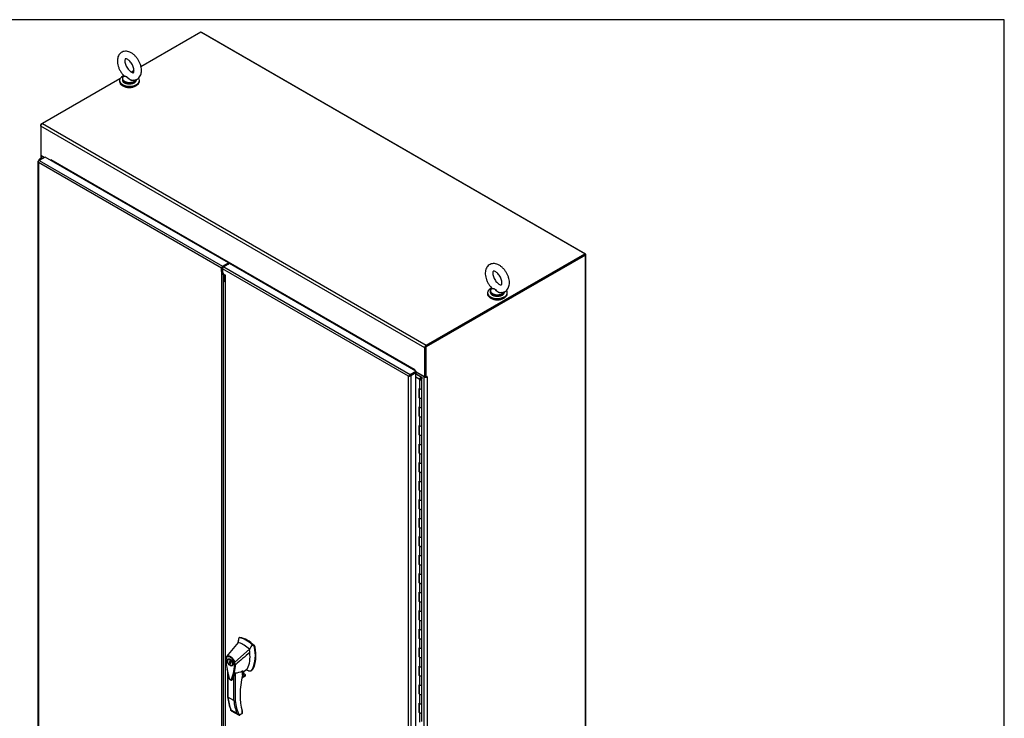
# Model space of a CAD drawing. Header units: inches. Extents: x 1 to 359, y -2 to 239.
# Tile 13 of 13: x 272 to 359, y 177 to 239. Entities that reach past the tile are written whole.
import ezdxf

# ---------------------------------------------------------------- set-up
doc = ezdxf.new("R2010")
doc.units = ezdxf.units.IN
doc.header["$MEASUREMENT"] = 0
for name, color, linetype in [('COM44038', 7, 'Continuous'), ('COM48812', 7, 'Continuous'), ('COM54578-79', 7, 'Continuous'), ('COM56746-5', 7, 'Continuous'), ('COM71120-3', 7, 'Continuous'), ('COM71121-3', 7, 'Continuous'), ('COM71122-4', 7, 'Continuous'), ('Default', 7, 'Continuous'), ('GSK11033', 7, 'Continuous'), ('HAN13066', 7, 'Continuous'), ('SCS00680', 7, 'Continuous'), ('WAF25362', 7, 'Continuous'), ('WAM254785', 7, 'Continuous')]:
    doc.layers.add(name, color=color, linetype=linetype)

# ---------------------------------------------------------------- blocks, each defined once
blk = doc.blocks.new('SE1')
at = {"layer": 'COM44038', "color": 7, "linetype": 'Continuous'}
for p, q in [((274.656, 226.759), (274.139, 226.46)), ((290.817, 217.428), (274.656, 226.759)), ((274.03, 226.363), (274.03, 161.096)), ((274.058, 226.354), (274.031, 226.352)), ((274.072, 226.265), (274.071, 226.266)), ((274.071, 226.266), (274.071, 226.265)), ((274.071, 226.265), (274.072, 226.265)), ((274.071, 226.265), (274.072, 226.265)), ((274.072, 226.421), (274.139, 226.46)), ((290.199, 216.954), (274.072, 226.265)), ((274.072, 226.265), (274.072, 161.077)), ((274.072, 226.265), (274.072, 226.265)), ((274.139, 226.46), (290.3, 217.129)), ((290.3, 217.129), (290.817, 217.428)), ((290.3, 217.052), (290.817, 217.351)), ((290.817, 217.428), (290.817, 217.351)), ((290.199, 216.649), (290.199, 216.954)), ((290.266, 216.688), (290.199, 216.649)), ((290.199, 216.649), (290.199, 152.071)), ((290.266, 216.688), (290.266, 216.993)), ((290.401, 152.165), (290.401, 216.342))]:
    blk.add_line(p, q, dxfattribs=at)
for centre, radius, start, end in [((274.198, 226.377), 0.169, 188.66802, 221.43114), ((274.318, 226.348), 0.26, 175.70571, 198.6064), ((290.412, 216.844), 0.289, 222.43072, 247.11309), ((290.559, 216.828), 0.325, 205.60515, 217.02493)]:
    blk.add_arc(centre, radius, start, end, dxfattribs=at)
for centre, major_axis, start_param, end_param in [((274.173, 226.363), (0.143, 0), 2.356194, 3.27243), ((274.139, 226.343), (0.071, 0.124), 0.785398, 1.701633), ((290.3, 217.013), (0.072, 0.124), 0.785398, 2.356194)]:
    blk.add_ellipse(centre, major_axis=major_axis, ratio=0.57735, start_param=start_param, end_param=end_param, dxfattribs=at)
at = {"layer": 'COM48812', "color": 7, "linetype": 'Continuous'}
for p, q in [((288.47, 237.742), (288.448, 237.73)), ((322.319, 218.199), (288.47, 237.742)), ((322.319, 218.199), (322.231, 218.148)), ((322.319, 144.82), (322.319, 218.199))]:
    blk.add_line(p, q, dxfattribs=at)
at = {"layer": 'COM54578-79', "color": 7, "linetype": 'Continuous'}
for p, q in [((274.171, 226.56), (274.171, 226.539)), ((274.203, 226.591), (274.185, 226.581)), ((274.292, 226.581), (274.274, 226.591)), ((274.38, 226.599), (274.306, 226.599)), ((274.306, 226.587), (274.306, 226.599)), ((274.306, 226.556), (274.306, 226.56)), ((274.121, 226.532), (274.121, 226.45)), ((274.156, 226.484), (274.168, 226.477)), ((274.156, 226.47), (274.156, 226.484)), ((274.185, 226.54), (274.203, 226.53)), ((274.185, 226.54), (274.185, 226.519)), ((274.185, 226.519), (274.203, 226.509)), ((274.212, 226.502), (274.2, 226.509)), ((274.203, 226.509), (274.203, 226.53)), ((307.332, 207.627), (307.368, 207.648)), ((307.814, 207.339), (307.332, 207.618)), ((307.368, 207.648), (307.876, 207.354)), ((307.332, 207.38), (307.634, 207.206)), ((307.629, 207.158), (307.332, 207.329)), ((307.625, 207.178), (307.625, 207.178)), ((307.629, 207.158), (307.677, 207.131)), ((307.629, 207.158), (307.629, 207.158)), ((307.648, 207.198), (307.634, 207.206)), ((307.634, 207.206), (307.634, 207.206)), ((307.677, 207.226), (307.721, 207.201)), ((307.677, 207.131), (307.677, 206.314)), ((307.71, 207.178), (307.71, 207.165)), ((307.717, 207.199), (307.717, 207.194)), ((307.721, 207.201), (307.721, 207.196)), ((307.81, 207.165), (307.81, 207.178)), ((307.814, 207.18), (307.814, 207.339)), ((307.814, 207.18), (307.814, 207.176)), ((307.876, 207.354), (307.876, 207.181)), ((307.877, 206.362), (307.877, 207.178)), ((307.877, 205.545), (307.877, 207.178)), ((307.677, 206.314), (307.629, 206.342)), ((307.629, 205.525), (307.629, 206.342)), ((307.634, 206.339), (307.634, 205.573)), ((307.643, 206.334), (307.643, 205.545)), ((307.677, 205.498), (307.629, 205.525)), ((307.634, 205.573), (307.643, 205.568)), ((307.677, 205.498), (307.677, 204.681)), ((307.877, 204.729), (307.877, 205.545)), ((307.677, 204.681), (307.629, 204.709)), ((307.629, 203.892), (307.629, 204.709)), ((307.634, 204.706), (307.634, 203.94)), ((307.643, 204.701), (307.643, 203.912)), ((307.877, 203.912), (307.877, 204.729)), ((307.677, 203.865), (307.629, 203.892)), ((307.634, 203.94), (307.643, 203.935)), ((307.677, 203.865), (307.677, 203.048)), ((307.877, 203.096), (307.877, 203.912)), ((307.677, 203.048), (307.629, 203.076)), ((307.629, 202.259), (307.629, 203.076)), ((307.677, 202.232), (307.629, 202.259)), ((307.634, 203.073), (307.634, 202.307)), ((307.634, 202.307), (307.643, 202.302)), ((307.643, 203.068), (307.643, 202.279)), ((307.877, 202.279), (307.877, 203.096)), ((307.877, 201.463), (307.877, 202.279)), ((307.677, 201.415), (307.629, 201.443)), ((307.629, 200.626), (307.629, 201.443)), ((307.634, 201.44), (307.634, 200.674)), ((307.643, 201.435), (307.643, 200.646)), ((307.677, 202.232), (307.677, 201.415)), ((307.877, 200.646), (307.877, 201.463)), ((307.677, 200.599), (307.629, 200.626)), ((307.634, 200.674), (307.643, 200.669)), ((307.677, 200.599), (307.677, 199.782)), ((307.877, 199.83), (307.877, 200.646)), ((307.677, 199.782), (307.629, 199.81)), ((307.629, 198.993), (307.629, 199.81)), ((307.634, 199.807), (307.634, 199.041)), ((307.643, 199.802), (307.643, 199.013)), ((307.877, 199.013), (307.877, 199.83)), ((307.677, 198.966), (307.629, 198.993)), ((307.634, 199.041), (307.643, 199.036)), ((307.677, 198.966), (307.677, 198.149)), ((307.877, 198.197), (307.877, 199.013)), ((307.677, 198.149), (307.629, 198.177)), ((307.629, 197.36), (307.629, 198.177)), ((307.634, 198.174), (307.634, 197.408)), ((307.643, 198.169), (307.643, 197.38)), ((307.877, 197.38), (307.877, 198.197)), ((307.677, 197.333), (307.629, 197.36)), ((307.634, 197.408), (307.643, 197.403)), ((307.677, 197.333), (307.677, 196.516)), ((307.877, 196.564), (307.877, 197.38)), ((307.677, 196.516), (307.629, 196.544)), ((307.629, 195.727), (307.629, 196.544)), ((307.634, 196.541), (307.634, 195.775)), ((307.643, 196.536), (307.643, 195.747)), ((307.877, 195.747), (307.877, 196.564)), ((307.677, 195.7), (307.629, 195.727)), ((307.634, 195.775), (307.643, 195.77)), ((307.677, 195.7), (307.677, 194.883)), ((307.877, 194.931), (307.877, 195.747)), ((307.677, 194.883), (307.629, 194.911)), ((307.629, 194.094), (307.629, 194.911)), ((307.634, 194.908), (307.634, 194.142)), ((307.643, 194.903), (307.643, 194.114)), ((307.877, 194.114), (307.877, 194.931)), ((307.677, 194.067), (307.629, 194.094)), ((307.634, 194.142), (307.643, 194.137)), ((307.677, 194.067), (307.677, 193.25)), ((307.877, 193.298), (307.877, 194.114)), ((307.677, 193.25), (307.629, 193.278)), ((307.629, 192.461), (307.629, 193.278)), ((307.634, 193.275), (307.634, 192.509)), ((307.643, 193.27), (307.643, 192.481)), ((307.877, 192.481), (307.877, 193.298)), ((307.677, 192.434), (307.629, 192.461)), ((307.634, 192.509), (307.643, 192.504)), ((307.677, 192.434), (307.677, 191.617)), ((307.877, 191.665), (307.877, 192.481)), ((307.677, 191.617), (307.629, 191.645)), ((307.629, 190.828), (307.629, 191.645)), ((307.634, 191.642), (307.634, 190.876)), ((307.643, 191.637), (307.643, 190.848)), ((307.877, 190.848), (307.877, 191.665)), ((307.677, 190.801), (307.629, 190.828)), ((307.634, 190.876), (307.643, 190.871)), ((307.677, 190.801), (307.677, 189.984)), ((307.877, 190.032), (307.877, 190.848)), ((307.677, 189.984), (307.629, 190.012)), ((307.629, 189.195), (307.629, 190.012)), ((307.634, 190.009), (307.634, 189.243)), ((307.634, 189.243), (307.643, 189.238)), ((307.643, 190.004), (307.643, 189.215)), ((307.877, 189.215), (307.877, 190.032)), ((307.677, 189.168), (307.629, 189.195)), ((307.677, 188.351), (307.629, 188.379)), ((307.629, 187.562), (307.629, 188.379)), ((307.634, 188.376), (307.634, 187.61)), ((307.643, 188.371), (307.643, 187.582)), ((307.677, 189.168), (307.677, 188.351)), ((307.877, 188.399), (307.877, 189.215)), ((307.877, 187.582), (307.877, 188.399)), ((307.677, 187.535), (307.629, 187.562)), ((307.634, 187.61), (307.643, 187.605)), ((307.677, 187.535), (307.677, 186.718)), ((307.877, 186.766), (307.877, 187.582)), ((307.677, 186.718), (307.629, 186.746)), ((307.629, 185.929), (307.629, 186.746)), ((307.634, 186.743), (307.634, 185.977)), ((307.643, 186.738), (307.643, 185.949)), ((307.877, 185.949), (307.877, 186.766)), ((307.677, 185.902), (307.629, 185.929)), ((307.634, 185.977), (307.643, 185.972)), ((307.677, 185.902), (307.677, 185.085)), ((307.877, 185.133), (307.877, 185.949)), ((307.677, 185.085), (307.629, 185.113)), ((307.629, 184.296), (307.629, 185.113)), ((307.634, 185.11), (307.634, 184.344)), ((307.643, 185.105), (307.643, 184.316)), ((307.877, 184.316), (307.877, 185.133)), ((307.677, 184.269), (307.629, 184.296)), ((307.634, 184.344), (307.643, 184.339)), ((307.677, 184.269), (307.677, 183.452)), ((307.877, 183.5), (307.877, 184.316)), ((307.677, 183.452), (307.629, 183.48)), ((307.629, 182.663), (307.629, 183.48)), ((307.634, 183.477), (307.634, 182.711)), ((307.643, 183.472), (307.643, 182.683)), ((307.877, 182.683), (307.877, 183.5)), ((307.677, 182.636), (307.629, 182.663)), ((307.634, 182.711), (307.643, 182.706)), ((307.677, 182.636), (307.677, 181.819)), ((307.877, 181.867), (307.877, 182.683)), ((307.677, 181.819), (307.629, 181.847)), ((307.629, 181.03), (307.629, 181.847)), ((307.634, 181.844), (307.634, 181.078)), ((307.643, 181.839), (307.643, 181.05)), ((307.877, 181.05), (307.877, 181.867)), ((307.677, 181.003), (307.629, 181.03)), ((307.634, 181.078), (307.643, 181.073)), ((307.677, 181.003), (307.677, 180.186)), ((307.877, 180.234), (307.877, 181.05)), ((307.677, 180.186), (307.629, 180.214)), ((307.629, 179.397), (307.629, 180.214)), ((307.634, 180.211), (307.634, 179.445)), ((307.643, 180.206), (307.643, 179.417)), ((307.877, 179.417), (307.877, 180.234)), ((307.677, 179.37), (307.629, 179.397)), ((307.634, 179.445), (307.643, 179.44)), ((307.677, 179.37), (307.677, 178.553)), ((307.877, 178.601), (307.877, 179.417)), ((307.677, 178.553), (307.629, 178.581)), ((307.629, 177.764), (307.629, 178.581)), ((307.634, 178.578), (307.634, 177.812)), ((307.643, 178.573), (307.643, 177.784)), ((307.877, 177.784), (307.877, 178.601)), ((307.677, 177.737), (307.629, 177.764)), ((307.634, 177.812), (307.643, 177.807)), ((307.677, 177.737), (307.677, 176.92)), ((307.877, 176.968), (307.877, 177.784))]:
    blk.add_line(p, q, dxfattribs=at)
for centre, major_axis, start_param, end_param in [((274.238, 226.532), (0.117, 0), 1.748112, 3.926991), ((274.221, 226.56), (0.05, 0), 2.356194, 3.926991), ((274.238, 226.571), (0.05, 0), 0.785398, 2.356194), ((274.238, 226.532), (0.117, 0), 0.634581, 1.405242), ((274.256, 226.56), (-0.05, 0), 2.997066, 3.926991), ((274.238, 226.532), (0.135, 0), 0.654814, 1.046685), ((274.221, 226.539), (0.05, 0), 3.141593, 3.926991), ((274.238, 226.532), (0.055, 0), 3.692907, 3.926991), ((274.238, 226.55), (-0.05, 0), 0.785398, 1.715323), ((274.238, 226.529), (0.05, 0), 3.926991, 4.212426), ((307.76, 207.178), (0.135, 0), 2.775808, 3.404676), ((307.76, 207.178), (0.135, 0), 2.775808, 3.141593), ((307.76, 207.178), (-0.117, 0), -0.785398, 3.18711), ((307.76, 207.178), (-0.117, 0), 4.224174, 5.588822), ((307.76, 207.178), (-0.117, 0), 0.785398, 3.189416), ((307.76, 207.178), (-0.055, 0), -0.785398, 3.207987), ((307.76, 207.178), (-0.055, 0), 0.785398, 5.588822), ((307.76, 206.362), (-0.117, 0), 0.785398, 3.141593), ((307.76, 205.545), (0.135, 0), -3.507377, -3.404676), ((307.76, 205.545), (-0.117, 0), 0, 3.141593), ((307.76, 205.545), (-0.117, 0), 0.785398, 3.141593), ((307.76, 204.729), (-0.117, 0), 0.785398, 3.141593), ((307.76, 204.729), (-0.117, 0), 0.785398, 3.141593), ((307.76, 203.912), (0.135, 0), -3.507377, -3.404676), ((307.76, 203.912), (-0.117, 0), 0, 3.141593), ((307.76, 203.912), (-0.117, 0), 0.785398, 3.141593), ((307.76, 202.279), (0.135, 0), -3.507377, -3.404676), ((307.76, 202.279), (-0.117, 0), 0, 3.141593), ((307.76, 203.096), (-0.117, 0), 0.785398, 3.141593), ((307.76, 203.096), (-0.117, 0), 0.785398, 3.141593), ((307.76, 202.279), (-0.117, 0), 0.785398, 3.141593), ((307.76, 201.463), (-0.117, 0), 0.785398, 3.141593), ((307.76, 201.463), (-0.117, 0), 0.785398, 3.141593), ((307.76, 200.646), (0.135, 0), -3.507377, -3.404676), ((307.76, 200.646), (-0.117, 0), 0, 3.141593), ((307.76, 200.646), (-0.117, 0), 0.785398, 3.141593), ((307.76, 199.83), (-0.117, 0), 0.785398, 3.141593), ((307.76, 199.83), (-0.117, 0), 0.785398, 3.141593), ((307.76, 199.013), (0.135, 0), -3.507377, -3.404676), ((307.76, 199.013), (-0.117, 0), 0, 3.141593), ((307.76, 199.013), (-0.117, 0), 0.785398, 3.141593), ((307.76, 198.197), (-0.117, 0), 0.785398, 3.141593), ((307.76, 198.197), (-0.117, 0), 0.785398, 3.141593), ((307.76, 197.38), (0.135, 0), -3.507377, -3.404676), ((307.76, 197.38), (-0.117, 0), 0, 3.141593), ((307.76, 197.38), (-0.117, 0), 0.785398, 3.141593), ((307.76, 196.564), (-0.117, 0), 0.785398, 3.141593), ((307.76, 196.564), (-0.117, 0), 0.785398, 3.141593), ((307.76, 195.747), (0.135, 0), -3.507377, -3.404676), ((307.76, 195.747), (-0.117, 0), 0, 3.141593), ((307.76, 195.747), (-0.117, 0), 0.785398, 3.141593), ((307.76, 194.931), (-0.117, 0), 0.785398, 3.141593), ((307.76, 194.931), (-0.117, 0), 0.785398, 3.141593), ((307.76, 194.114), (0.135, 0), -3.507377, -3.404676), ((307.76, 194.114), (-0.117, 0), 0, 3.141593), ((307.76, 194.114), (-0.117, 0), 0.785398, 3.141593), ((307.76, 193.298), (-0.117, 0), 0.785398, 3.141593), ((307.76, 193.298), (-0.117, 0), 0.785398, 3.141593), ((307.76, 192.481), (0.135, 0), -3.507377, -3.404676), ((307.76, 192.481), (-0.117, 0), 0, 3.141593), ((307.76, 192.481), (-0.117, 0), 0.785398, 3.141593), ((307.76, 191.665), (-0.117, 0), 0.785398, 3.141593), ((307.76, 191.665), (-0.117, 0), 0.785398, 3.141593), ((307.76, 190.848), (0.135, 0), -3.507377, -3.404676), ((307.76, 190.848), (-0.117, 0), 0, 3.141593), ((307.76, 190.848), (-0.117, 0), 0.785398, 3.141593), ((307.76, 189.215), (0.135, 0), -3.507377, -3.404676), ((307.76, 190.032), (-0.117, 0), 0.785398, 3.141593), ((307.76, 190.032), (-0.117, 0), 0.785398, 3.141593), ((307.76, 189.215), (-0.117, 0), 0, 3.141593), ((307.76, 189.215), (-0.117, 0), 0.785398, 3.141593), ((307.76, 188.399), (-0.117, 0), 0.785398, 3.141593), ((307.76, 188.399), (-0.117, 0), 0.785398, 3.141593), ((307.76, 187.582), (0.135, 0), -3.507377, -3.404676), ((307.76, 187.582), (-0.117, 0), 0, 3.141593), ((307.76, 187.582), (-0.117, 0), 0.785398, 3.141593), ((307.76, 186.766), (-0.117, 0), 0.785398, 3.141593), ((307.76, 186.766), (-0.117, 0), 0.785398, 3.141593), ((307.76, 185.949), (0.135, 0), -3.507377, -3.404676), ((307.76, 185.949), (-0.117, 0), 0, 3.141593), ((307.76, 185.949), (-0.117, 0), 0.785398, 3.141593), ((307.76, 185.133), (-0.117, 0), 0.785398, 3.141593), ((307.76, 185.133), (-0.117, 0), 0.785398, 3.141593), ((307.76, 184.316), (0.135, 0), -3.507377, -3.404676), ((307.76, 184.316), (-0.117, 0), 0, 3.141593), ((307.76, 184.316), (-0.117, 0), 0.785398, 3.141593), ((307.76, 183.5), (-0.117, 0), 0.785398, 3.141593), ((307.76, 183.5), (-0.117, 0), 0.785398, 3.141593), ((307.76, 182.683), (0.135, 0), -3.507377, -3.404676), ((307.76, 182.683), (-0.117, 0), 0, 3.141593), ((307.76, 182.683), (-0.117, 0), 0.785398, 3.141593), ((307.76, 181.867), (-0.117, 0), 0.785398, 3.141593), ((307.76, 181.867), (-0.117, 0), 0.785398, 3.141593), ((307.76, 181.05), (0.135, 0), -3.507377, -3.404676), ((307.76, 181.05), (-0.117, 0), 0, 3.141593), ((307.76, 181.05), (-0.117, 0), 0.785398, 3.141593), ((307.76, 180.234), (-0.117, 0), 0.785398, 3.141593), ((307.76, 180.234), (-0.117, 0), 0.785398, 3.141593), ((307.76, 179.417), (0.135, 0), -3.507377, -3.404676), ((307.76, 179.417), (-0.117, 0), 0, 3.141593), ((307.76, 179.417), (-0.117, 0), 0.785398, 3.141593), ((307.76, 178.601), (-0.117, 0), 0.785398, 3.141593), ((307.76, 178.601), (-0.117, 0), 0.785398, 3.141593), ((307.76, 177.784), (0.135, 0), -3.507377, -3.404676), ((307.76, 177.784), (-0.117, 0), 0, 3.141593), ((307.76, 177.784), (-0.117, 0), 0.785398, 3.141593)]:
    blk.add_ellipse(centre, major_axis=major_axis, ratio=0.57735, start_param=start_param, end_param=end_param, dxfattribs=at)
blk.add_ellipse((307.76, 207.178), major_axis=(0.05, 0), ratio=0.57735, dxfattribs=at)
at = {"layer": 'COM56746-5', "color": 7, "linetype": 'Continuous'}
for p, q in [((290.931, 217.363), (290.414, 217.064)), ((290.414, 217.064), (306.84, 207.58)), ((307.357, 207.879), (290.931, 217.363)), ((290.312, 216.889), (290.312, 216.578)), ((306.705, 207.425), (290.312, 216.889)), ((290.312, 216.578), (290.401, 216.425)), ((290.401, 216.425), (290.578, 216.323)), ((290.536, 216.335), (290.536, 152.065)), ((290.578, 151.96), (290.578, 216.323)), ((306.705, 207.425), (306.795, 207.477)), ((306.795, 207.477), (306.705, 207.425)), ((306.795, 207.477), (306.759, 207.488)), ((306.795, 207.477), (306.787, 207.44)), ((306.84, 207.503), (306.795, 207.477)), ((306.795, 207.477), (306.84, 207.502)), ((306.84, 207.58), (307.357, 207.879)), ((306.84, 207.503), (307.357, 207.801)), ((307.265, 207.748), (306.84, 207.502)), ((306.84, 207.503), (306.84, 207.503)), ((306.84, 207.503), (306.84, 207.503)), ((306.84, 207.502), (306.84, 207.502)), ((306.84, 207.502), (306.84, 207.502)), ((307.332, 207.709), (306.907, 207.464)), ((306.907, 207.464), (306.907, 142.197)), ((307.332, 207.709), (307.265, 207.748)), ((307.332, 142.443), (307.332, 207.709)), ((307.357, 207.879), (307.357, 207.801)), ((306.705, 142.236), (306.705, 207.425)), ((306.705, 207.425), (306.705, 207.424)), ((306.705, 207.425), (306.705, 207.425)), ((306.705, 207.424), (306.705, 207.425)), ((306.705, 207.425), (306.705, 207.425))]:
    blk.add_line(p, q, dxfattribs=at)
for centre, start, end in [((306.933, 207.283), 130.24922, 148.19098), ((306.696, 207.693), 271.80902, 289.75078)]:
    blk.add_arc(centre, 0.268, start, end, dxfattribs=at)
for centre, major_axis, start_param, end_param in [((290.414, 216.947), (-0.072, -0.124), 3.926991, 5.497787), ((306.84, 207.463), (0.071, 0.124), 0.785398, 1.701633), ((306.806, 207.522), (0.143, 0), 4.581552, 5.497787)]:
    blk.add_ellipse(centre, major_axis=major_axis, ratio=0.57735, start_param=start_param, end_param=end_param, dxfattribs=at)
blk.add_open_spline([(290.536, 216.335), (290.536, 216.332), (290.539, 216.329), (290.554, 216.324), (290.564, 216.323), (290.578, 216.323)], degree=3, knots=[0.5, 0.5, 0.5, 0.5, 0.75, 0.75, 1, 1, 1, 1], dxfattribs=at)
at = {"layer": 'COM71120-3', "color": 7, "linetype": 'Continuous'}
for p, q in [((322.231, 218.148), (308.202, 210.048)), ((322.298, 218.109), (308.269, 210.01)), ((322.231, 218.148), (322.298, 218.109)), ((322.298, 144.731), (322.298, 218.109)), ((308.202, 207.395), (308.202, 210.048)), ((308.202, 210.048), (308.269, 210.01)), ((308.269, 207.356), (308.269, 210.01)), ((307.229, 207.728), (307.229, 207.727)), ((308.067, 207.37), (307.364, 207.776)), ((307.364, 207.645), (307.364, 207.776)), ((308.067, 142.614), (308.067, 207.37)), ((308.269, 207.356), (308.202, 207.395)), ((308.336, 207.395), (308.269, 207.356)), ((308.315, 207.382), (308.336, 207.37)), ((308.336, 207.37), (308.336, 142.614))]:
    blk.add_line(p, q, dxfattribs=at)
for centre, major_axis, start_param, end_param in [((307.296, 207.738), (0.095, 0), 0.785398, 1.1636), ((308.202, 207.448), (-0.19, 0), 0.785398, 2.356194), ((308.202, 207.448), (-0.095, 0), 1.538919, 1.602674), ((308.336, 207.382), (-0.0075, -0.013), 0.785398, 3.926991)]:
    blk.add_ellipse(centre, major_axis=major_axis, ratio=0.57735, start_param=start_param, end_param=end_param, dxfattribs=at)
at = {"layer": 'COM71121-3', "color": 7, "linetype": 'Continuous'}
for p, q in [((274.419, 229.708), (274.285, 229.63)), ((274.285, 229.475), (274.285, 229.63)), ((274.285, 229.63), (274.324, 229.607)), ((274.297, 226.892), (274.297, 226.59)), ((274.352, 226.836), (274.352, 226.599)), ((274.571, 226.709), (274.352, 226.836))]:
    blk.add_line(p, q, dxfattribs=at)
blk.add_ellipse((274.487, 226.913), major_axis=(0.19, 0), ratio=0.57735, start_param=3.357369, end_param=3.926991, dxfattribs=at)
at = {"layer": 'COM71122-4', "color": 7, "linetype": 'Continuous'}
for p, q in [((288.381, 237.768), (283.115, 234.728)), ((322.231, 218.226), (288.381, 237.768)), ((282.507, 234.377), (282.277, 234.244)), ((281.255, 233.654), (274.419, 229.708)), ((308.134, 209.932), (274.285, 229.475)), ((274.285, 229.475), (274.285, 226.899)), ((274.419, 229.708), (308.269, 210.165)), ((274.592, 226.722), (274.285, 226.899)), ((275.169, 226.519), (275.18, 226.525)), ((275.169, 226.519), (275.169, 226.463)), ((307.229, 208.009), (275.19, 226.507)), ((308.269, 210.165), (322.231, 218.226)), ((308.269, 210.087), (322.231, 218.148)), ((322.231, 218.148), (322.231, 218.226)), ((290.799, 217.34), (290.846, 217.313)), ((308.134, 207.356), (308.134, 209.932)), ((308.202, 207.395), (308.202, 209.971)), ((307.229, 208.009), (307.24, 208.015)), ((307.25, 207.997), (307.25, 207.941)), ((308.134, 207.356), (307.357, 207.805)), ((308.202, 207.395), (308.134, 207.356))]:
    blk.add_line(p, q, dxfattribs=at)
for centre, major_axis, start_param, end_param in [((274.419, 229.552), (0.095, 0.165), 0.785398, 2.356194), ((275.18, 226.513), (0.0075, -0.013), 0.785398, 3.926991), ((275.123, 226.468), (0.0475, 0.0823), 4.907142, 5.497787), ((308.269, 210.01), (-0.095, -0.165), 3.926991, 5.497787), ((307.162, 207.97), (-0.0475, -0.0823), 1.765549, 2.356194), ((307.24, 208.003), (0.0075, -0.013), 0.785398, 3.926991)]:
    blk.add_ellipse(centre, major_axis=major_axis, ratio=0.57735, start_param=start_param, end_param=end_param, dxfattribs=at)
at = {"layer": 'GSK11033', "color": 7, "linetype": 'Continuous'}
for p, q in [((290.476, 217.115), (290.3, 217.013)), ((290.342, 216.988), (290.3, 217.013)), ((290.3, 217.013), (290.3, 216.633)), ((290.342, 216.988), (290.3, 217.013)), ((290.489, 217.107), (290.443, 217.134)), ((290.489, 217.107), (290.476, 217.115)), ((290.536, 216.264), (290.3, 216.4)), ((290.536, 216.264), (290.3, 216.4)), ((290.405, 216.339), (290.405, 215.862)), ((290.405, 215.862), (290.536, 215.787)), ((290.405, 215.862), (290.536, 215.722)), ((306.982, 207.585), (306.806, 207.483)), ((306.806, 207.483), (306.806, 207.483)), ((306.806, 207.483), (306.806, 207.483)), ((306.982, 207.585), (306.982, 207.585)), ((306.982, 207.585), (306.982, 207.585))]:
    blk.add_line(p, q, dxfattribs=at)
at = {"layer": 'HAN13066', "color": 7, "linetype": 'Continuous'}
for p, q in [((291.719, 184.269), (291.668, 183.922)), ((291.729, 184.311), (291.719, 184.269)), ((291.809, 184.377), (291.75, 184.344)), ((291.784, 184.35), (291.841, 184.383)), ((291.668, 183.922), (290.663, 182.699)), ((292.669, 183.345), (291.396, 182.209)), ((293.055, 183.616), (292.928, 183.738)), ((293.055, 183.616), (293.112, 183.649)), ((293.11, 183.514), (293.167, 183.546)), ((290.662, 182.698), (290.635, 182.664)), ((290.919, 182.493), (290.831, 182.442)), ((291.012, 182.348), (290.95, 182.383)), ((290.95, 182.383), (290.95, 182.273)), ((290.95, 182.273), (291.012, 182.309)), ((291.012, 182.237), (291.012, 182.348)), ((291.038, 182.177), (290.95, 182.126)), ((291.038, 182.149), (290.95, 182.098)), ((290.95, 182.126), (290.95, 182.098)), ((290.95, 182.098), (291.012, 182.062)), ((291.012, 182.09), (291.044, 182.109)), ((291.012, 182.062), (291.012, 182.09)), ((291.038, 182.177), (291.038, 182.149)), ((291.038, 182.149), (291.051, 182.141)), ((291.131, 181.922), (291.219, 181.973)), ((291.447, 181.973), (291.448, 181.974)), ((292.066, 181.085), (292.066, 181.426)), ((292.084, 181.327), (292.456, 181.595)), ((292.834, 181.464), (292.893, 181.498)), ((292.942, 181.578), (292.998, 181.61)), ((290.753, 181.338), (290.753, 179.15)), ((290.779, 181.214), (290.779, 179.111)), ((291.295, 178.813), (291.295, 180.994)), ((291.423, 181.249), (291.423, 178.818)), ((292.004, 180.807), (292.272, 180.962)), ((292.006, 180.818), (292.304, 180.99)), ((292.332, 181.06), (292.019, 180.879)), ((292.031, 180.935), (292.314, 181.098)), ((292.065, 181.081), (292.183, 181.149)), ((292.084, 181.109), (292.084, 181.406)), ((292.183, 181.149), (292.183, 181.398)), ((292.192, 181.161), (292.192, 181.404)), ((292.314, 181.098), (292.192, 181.168)), ((291.295, 178.813), (290.779, 179.111)), ((291.044, 177.99), (291.56, 177.692)), ((291.072, 177.918), (291.698, 177.557)), ((291.757, 177.535), (292.045, 177.701)), ((291.827, 177.545), (292.041, 177.669)), ((292.045, 177.701), (292.045, 177.9)), ((292.071, 177.721), (292.071, 177.882))]:
    blk.add_line(p, q, dxfattribs=at)
for centre, radius, start, end in [((291.776, 184.303), 0.0478, 80.57156, 170.09371), ((290.209, 182.791), 2.99, 336.06491, 13.99549), ((292.905, 183.47), 0.21, 12.12422, 44.31154), ((290.926, 182.489), 0.337, 153.45406, 184.20608), ((290.914, 182.434), 0.32, 141.11203, 182.47497), ((290.926, 182.489), 0.337, 141.55217, 146.85821), ((298.41, 183.001), 7.837, 190.09001, 195.88696), ((286.477, 182.337), 4.984, 340.56542, 355.82537), ((291.318, 182.372), 0.181, 272.98106, 295.53925), ((290.659, 181.96), 0.708, 1.4293, 19.06819), ((291.411, 182.059), 0.0931, 241.17241, 292.54547), ((290.693, 181.934), 0.755, 2.98151, 21.32136), ((291.155, 183.481), 2.248, 276.83272, 293.90537), ((291.071, 178.376), 3.418, 65.17768, 67.57798), ((292.024, 181.109), 0.06, 346.46287, 0), ((292.21, 181.062), 0.119, 301.76301, 322.50066), ((292.294, 181.065), 0.0385, 352.48421, 59.47215), ((295.406, 179.657), 4.681, 186.14596, 201.41909), ((291.355, 178.932), 0.133, 243.40997, 300.79876), ((291.87, 177.874), 0.36, 210.45213, 251.46621), ((291.612, 177.598), 0.158, 335.6435, 336.40064), ((292.011, 177.721), 0.06, 300, 0)]:
    blk.add_arc(centre, radius, start, end, dxfattribs=at)
for centre, major_axis, ratio, start_param, end_param in [((294.28, 182.094), (-1.861, 3.223), 0.57735, 0.554197, 0.680799), ((292.42, 182.004), (-1.292, 2.238), 0.57735, 5.216072, 5.852948), ((291.871, 184.269), (0.062, -0.108), 0.57735, 2.711356, 3.141593), ((292.476, 182.037), (-1.292, 2.238), 0.57735, 5.142626, 5.852948), ((292.169, 181.86), (-1.142, 1.979), 0.57735, -0.49151, -0.47064), ((292.169, 181.86), (-1.142, 1.979), 0.57735, -0.533193, -0.49151), ((292.169, 181.86), (-1.142, 1.979), 0.57735, 5.183029, 5.749992), ((290.308, 184.097), (1.711, -2.963), 0.57735, 0.961917, 1.005578), ((290.308, 184.097), (1.711, -2.963), 0.57735, 0.934083, 0.961917), ((290.616, 184.275), (1.861, -3.223), 0.57735, 0.347274, 1.032882), ((293.081, 183.571), (0.063, -0.108), 0.57735, 1.032882, 2.001033), ((291.069, 182.233), (0.175, -0.303), 0.57735, 3.396895, 3.682808), ((291.069, 182.233), (0.05, -0.0866), 0.57735, 3.474174, 5.044971), ((290.308, 184.097), (1.711, -2.963), 0.57735, 0.347274, 0.9125), ((290.308, 184.097), (1.711, -2.963), 0.57735, 0.9125, 0.934083), ((290.981, 182.182), (0.05, -0.0866), 0.57735, 2.809011, 5.044971), ((290.981, 182.182), (-0.05, 0.0866), 0.57735, 2.809011, 5.044971), ((291.069, 182.233), (0.175, -0.303), 0.57735, 5.74197, 6.027883), ((292.21, 181.97), (-0.225, 0.39), 0.57735, 3.222575, 3.488867), ((292.461, 182.115), (0.375, -0.65), 0.57735, -0.71714, -0.516378), ((292.461, 182.115), (-0.375, 0.65), 0.57735, 2.625215, 3.488867), ((292.518, 182.147), (-0.375, 0.65), 0.57735, 3.141593, 3.488867), ((296.425, 181.976), (-3.239, -5.609), 0.57735, 5.185461, 5.79467), ((292.024, 181.109), (-0.06, 0), 0.57735, 2.356194, 3.141593), ((292.024, 181.109), (-0.0583, 0.014), 0.372014, 2.470308, 3.141593), ((292.019, 181.221), (-0.101, -0.175), 0.57735, 1.252561, 2.850817), ((292.009, 181.227), (0.094, 0.162), 0.57735, 4.529102, 5.92263), ((292.162, 181.161), (-0.03, 0), 0.57735, 2.356194, 3.141593), ((292.246, 181.035), (-0.062, -0.108), 0.57735, 1.492881, 2.113829), ((295.969, 182.872), (-3.7, -6.408), 0.57735, -0.658671, -0.441314), ((296.486, 182.574), (-3.7, -6.408), 0.57735, -0.658671, -0.441314), ((296.549, 182.537), (-3.655, -6.33), 0.57735, 5.625294, 5.881649), ((291.981, 177.738), (-0.0623, 0.0676), 0.368973, 3.059018, 3.844416), ((292.002, 177.925), (-0.0573, -0.0179), 0.720992, 2.15675, 3.145085), ((291.981, 177.738), (-0.0897, 0.0201), 0.368973, 2.438769, 3.224167)]:
    blk.add_ellipse(centre, major_axis=major_axis, ratio=ratio, start_param=start_param, end_param=end_param, dxfattribs=at)
for major_axis in [(0.175, -0.303), (0.15, -0.26)]:
    blk.add_ellipse((290.981, 182.182), major_axis=major_axis, ratio=0.57735, dxfattribs=at)
for points in [[(292.928, 183.738), (292.841, 183.607), (292.755, 183.476), (292.669, 183.345)], [(292.708, 183.066), (292.288, 182.702), (291.868, 182.338), (291.448, 181.974)], [(291.178, 180.679), (291.173, 180.663), (291.164, 180.651), (291.153, 180.642)]]:
    blk.add_open_spline(points, degree=3, dxfattribs=at)
for points, knots in [([(290.59, 182.464), (290.586, 182.461), (290.582, 182.457), (290.578, 182.449), (290.577, 182.445), (290.577, 182.439), (290.578, 182.437), (290.58, 182.433), (290.581, 182.431), (290.584, 182.428), (290.585, 182.426), (290.59, 182.423), (290.592, 182.421), (290.595, 182.42)], [0, 0, 0, 0, 0.25, 0.25, 0.5, 0.5, 0.625, 0.625, 0.75, 0.75, 0.875, 0.875, 1, 1, 1, 1]), ([(290.595, 182.42), (290.615, 182.134), (290.652, 181.842), (290.733, 181.395), (290.764, 181.245), (290.817, 181.018), (290.836, 180.941), (290.862, 180.846), (290.867, 180.827), (290.881, 180.788), (290.89, 180.769), (290.924, 180.716), (290.953, 180.687), (291.013, 180.653), (291.042, 180.649), (291.075, 180.665), (291.084, 180.673), (291.098, 180.697), (291.102, 180.711), (291.127, 180.777), (291.146, 180.832), (291.198, 180.998), (291.229, 181.113), (291.309, 181.466), (291.346, 181.715), (291.366, 181.978)], [0, 0, 0, 0, 0.25, 0.25, 0.375, 0.375, 0.4375, 0.4375, 0.453125, 0.453125, 0.46875, 0.46875, 0.5, 0.5, 0.53125, 0.53125, 0.546875, 0.546875, 0.5625, 0.5625, 0.625, 0.625, 0.75, 0.75, 1, 1, 1, 1]), ([(290.663, 182.699), (290.656, 182.691), (290.653, 182.68), (290.654, 182.657), (290.658, 182.645), (290.665, 182.635)], [0, 0, 0, 0, 0.5, 0.5, 1, 1, 1, 1]), ([(290.663, 182.699), (290.685, 182.72), (290.711, 182.736), (290.768, 182.756), (290.799, 182.76), (290.866, 182.756), (290.902, 182.748), (290.973, 182.721), (291.011, 182.702), (291.083, 182.654), (291.119, 182.624), (291.188, 182.557), (291.221, 182.519), (291.282, 182.437), (291.309, 182.394), (291.358, 182.303), (291.379, 182.255), (291.396, 182.209)], [0, 0, 0, 0, 0.125, 0.125, 0.25, 0.25, 0.375, 0.375, 0.5, 0.5, 0.625, 0.625, 0.75, 0.75, 0.875, 0.875, 1, 1, 1, 1]), ([(291.328, 182.191), (291.312, 182.234), (291.293, 182.276), (291.266, 182.327), (291.26, 182.337), (291.248, 182.358), (291.242, 182.368), (291.223, 182.397), (291.21, 182.416), (291.183, 182.453), (291.168, 182.471), (291.146, 182.496), (291.138, 182.504), (291.123, 182.521), (291.115, 182.528), (291.076, 182.566), (291.044, 182.593), (290.978, 182.637), (290.945, 182.654), (290.905, 182.67), (290.896, 182.672), (290.88, 182.677), (290.872, 182.679), (290.848, 182.685), (290.833, 182.687), (290.803, 182.689), (290.789, 182.688), (290.76, 182.684), (290.747, 182.681), (290.708, 182.668), (290.685, 182.654), (290.665, 182.635)], [0, 0, 0, 0, 0.125, 0.125, 0.15625, 0.15625, 0.1875, 0.1875, 0.25, 0.25, 0.3125, 0.3125, 0.34375, 0.34375, 0.375, 0.375, 0.5, 0.5, 0.625, 0.625, 0.65625, 0.65625, 0.6875, 0.6875, 0.75, 0.75, 0.8125, 0.8125, 0.875, 0.875, 1, 1, 1, 1]), ([(292.066, 181.426), (292.069, 181.427), (292.071, 181.427), (292.075, 181.427), (292.076, 181.427), (292.08, 181.424), (292.081, 181.422), (292.083, 181.416), (292.084, 181.413), (292.084, 181.409), (292.084, 181.408), (292.084, 181.408)], [0, 0, 0, 0, 0.0625, 0.0625, 0.125, 0.125, 0.25, 0.25, 0.375, 0.375, 0.3976584, 0.3976584, 0.3976584, 0.3976584]), ([(290.87, 180.786), (290.885, 180.758), (290.912, 180.711), (290.976, 180.65), (291.043, 180.618), (291.105, 180.617), (291.143, 180.631), (291.154, 180.643), (291.154, 180.643)], [0, 0, 0, 0, 0.213113, 0.433919, 0.672234, 0.843031, 0.99966, 1, 1, 1, 1]), ([(291.295, 180.994), (291.275, 180.925), (291.254, 180.857), (291.219, 180.756), (291.206, 180.723), (291.186, 180.673), (291.176, 180.66), (291.164, 180.651)], [0, 0, 0, 0, 0.2045748, 0.2045748, 0.3106572, 0.3106572, 0.3644617, 0.3644617, 0.3644617, 0.3644617]), ([(291.295, 180.994), (291.307, 181.034), (291.321, 181.076), (291.348, 181.142), (291.358, 181.165), (291.376, 181.2), (291.383, 181.211), (291.395, 181.229), (291.4, 181.235), (291.411, 181.245), (291.418, 181.248), (291.423, 181.249)], [0, 0, 0, 0, 0.5, 0.5, 0.75, 0.75, 0.875, 0.875, 0.9375, 0.9375, 1, 1, 1, 1]), ([(290.779, 179.111), (290.775, 179.114), (290.771, 179.117), (290.765, 179.122), (290.762, 179.125), (290.757, 179.132), (290.756, 179.135), (290.753, 179.142), (290.753, 179.146), (290.753, 179.15)], [0, 0, 0, 0, 0.125, 0.125, 0.25, 0.25, 0.375, 0.375, 0.4994523, 0.4994523, 0.4994523, 0.4994523]), ([(291.072, 177.918), (291.068, 177.92), (291.065, 177.922), (291.059, 177.928), (291.056, 177.931), (291.049, 177.941), (291.046, 177.949), (291.043, 177.963), (291.043, 177.968), (291.043, 177.978), (291.043, 177.984), (291.044, 177.99)], [0.2815674, 0.2815674, 0.2815674, 0.2815674, 0.375, 0.375, 0.5, 0.5, 0.75, 0.75, 0.875, 0.875, 1, 1, 1, 1]), ([(291.756, 177.533), (291.771, 177.53), (291.784, 177.53), (291.803, 177.534), (291.809, 177.536), (291.819, 177.54), (291.822, 177.542), (291.826, 177.544)], [0, 0, 0, 0, 0.25, 0.25, 0.375, 0.375, 0.4533737, 0.4533737, 0.4533737, 0.4533737]), ([(292.071, 177.881), (292.071, 177.881), (292.071, 177.882), (292.07, 177.883), (292.067, 177.885), (292.058, 177.891), (292.052, 177.895), (292.045, 177.9)], [0.4406417, 0.4406417, 0.4406417, 0.4406417, 0.5, 0.5, 0.75, 0.75, 1, 1, 1, 1]), ([(292.071, 177.882), (292.071, 177.882), (292.071, 177.887), (292.069, 177.907), (292.064, 177.926), (292.059, 177.942)], [0, 0, 0, 0, 0.010769, 0.221303, 1, 1, 1, 1])]:
    blk.add_open_spline(points, degree=3, knots=knots, dxfattribs=at)
at = {"layer": 'SCS00680', "color": 7, "linetype": 'Continuous'}
for p, q in [((281.47, 233.66), (281.47, 233.563)), ((281.625, 233.918), (281.601, 233.899)), ((282.72, 233.563), (282.72, 233.602)), ((313.905, 214.934), (313.905, 214.836)), ((314.06, 215.192), (314.036, 215.172)), ((315.155, 214.836), (315.155, 214.875))]:
    blk.add_line(p, q, dxfattribs=at)
for centre, major_axis, start_param, end_param in [((282.095, 233.66), (-0.625, 0), 5.983036, 6.283185), ((282.095, 233.66), (-0.625, 0), 0, 0.707257), ((282.095, 233.563), (-0.625, 0), 0, 3.141593), ((282.095, 233.692), (0.611, 0), 2.514731, 3.221299), ((282.095, 233.692), (0.611, 0), 3.221299, 5.957342), ((282.095, 233.66), (-0.625, 0), 2.415923, 2.940796), ((282.095, 233.66), (-0.625, 0), 0.707257, 2.415923), ((314.53, 214.934), (-0.625, 0), 5.983057, 6.283185), ((314.53, 214.934), (-0.625, 0), 0, 0.707257), ((314.53, 214.836), (-0.625, 0), 0, 3.141593), ((314.53, 214.965), (0.611, 0), 2.514731, 3.221299), ((314.53, 214.965), (0.611, 0), 3.221299, 5.957342), ((314.53, 214.934), (-0.625, 0), 0.707257, 2.415923), ((314.53, 214.934), (-0.625, 0), 2.415923, 2.940796)]:
    blk.add_ellipse(centre, major_axis=major_axis, ratio=0.57735, start_param=start_param, end_param=end_param, dxfattribs=at)
for points, knots in [([(283.159, 234.389), (283.158, 234.439), (283.154, 234.559), (283.112, 234.782), (283.025, 235.037), (282.901, 235.286), (282.747, 235.516), (282.566, 235.719), (282.363, 235.888), (282.151, 236.009), (281.94, 236.078), (281.74, 236.096), (281.545, 236.064), (281.367, 235.979), (281.221, 235.845), (281.117, 235.679), (281.051, 235.486), (281.025, 235.267), (281.041, 235.025), (281.099, 234.77), (281.197, 234.514), (281.329, 234.273), (281.478, 234.063), (281.579, 233.963), (281.629, 233.915)], [0, 0, 0, 0, 0.027319, 0.07658, 0.125662, 0.174572, 0.223516, 0.272778, 0.322697, 0.373619, 0.419263, 0.46232, 0.50339, 0.54772, 0.59002, 0.631747, 0.674794, 0.72041, 0.76845, 0.817569, 0.866599, 0.915489, 0.964501, 1, 1, 1, 1]), ([(282.497, 234.389), (282.496, 234.365), (282.494, 234.307), (282.474, 234.234), (282.451, 234.202), (282.448, 234.202), (282.438, 234.196), (282.379, 234.199), (282.281, 234.236), (282.16, 234.317), (282.034, 234.437), (281.915, 234.589), (281.813, 234.764), (281.74, 234.946), (281.699, 235.119), (281.691, 235.264), (281.708, 235.367), (281.734, 235.416), (281.745, 235.422), (281.746, 235.425), (281.8, 235.426), (281.894, 235.394), (282.014, 235.319), (282.14, 235.205), (282.261, 235.056), (282.365, 234.883), (282.443, 234.703), (282.489, 234.526), (282.494, 234.438), (282.497, 234.389)], [0, 0, 0, 0, 0.018985, 0.054763, 0.091244, 0.131149, 0.171512, 0.20636, 0.243233, 0.279633, 0.316686, 0.354671, 0.393228, 0.431867, 0.469928, 0.507013, 0.543108, 0.57929, 0.617494, 0.665646, 0.700806, 0.738159, 0.77452, 0.811438, 0.849309, 0.887815, 0.926472, 0.964641, 1, 1, 1, 1]), ([(282.345, 233.541), (282.407, 233.537), (282.517, 233.532), (282.701, 233.579), (282.868, 233.677), (283.003, 233.82), (283.096, 233.993), (283.15, 234.188), (283.156, 234.316), (283.159, 234.389)], [0, 0, 0, 0, 0.125806, 0.266854, 0.417844, 0.563511, 0.708739, 0.860103, 1, 1, 1, 1]), ([(282.494, 233.538), (282.451, 233.509), (282.392, 233.498), (282.301, 233.508), (282.27, 233.516), (282.21, 233.538), (282.181, 233.553), (282.097, 233.603), (282.047, 233.645), (281.979, 233.712), (281.957, 233.735), (281.914, 233.779), (281.892, 233.799), (281.847, 233.83), (281.823, 233.839), (281.778, 233.85), (281.757, 233.852), (281.699, 233.856), (281.667, 233.857), (281.624, 233.871), (281.613, 233.883), (281.62, 233.901)], [0.563261, 0.563261, 0.563261, 0.563261, 0.625, 0.625, 0.65625, 0.65625, 0.6875, 0.6875, 0.75, 0.75, 0.78125, 0.78125, 0.8125, 0.8125, 0.84375, 0.84375, 0.875, 0.875, 0.9375, 0.9375, 1, 1, 1, 1]), ([(281.626, 233.912), (281.631, 233.908), (281.637, 233.904), (281.667, 233.891), (281.699, 233.886), (281.757, 233.876), (281.778, 233.873), (281.822, 233.86), (281.845, 233.85), (281.913, 233.809), (281.956, 233.765), (282.047, 233.681), (282.097, 233.64), (282.207, 233.574), (282.268, 233.549), (282.335, 233.54), (282.34, 233.539), (282.346, 233.538)], [0.0410382, 0.0410382, 0.0410382, 0.0410382, 0.0625, 0.0625, 0.125, 0.125, 0.15625, 0.15625, 0.1875, 0.1875, 0.25, 0.25, 0.3125, 0.3125, 0.375, 0.375, 0.3803081, 0.3803081, 0.3803081, 0.3803081]), ([(315.594, 215.662), (315.593, 215.712), (315.589, 215.832), (315.547, 216.056), (315.46, 216.311), (315.336, 216.559), (315.182, 216.789), (315.001, 216.993), (314.798, 217.162), (314.586, 217.283), (314.375, 217.352), (314.175, 217.369), (313.98, 217.337), (313.802, 217.252), (313.656, 217.119), (313.552, 216.953), (313.486, 216.76), (313.46, 216.541), (313.476, 216.298), (313.534, 216.044), (313.632, 215.788), (313.764, 215.546), (313.913, 215.337), (314.014, 215.237), (314.064, 215.188)], [0, 0, 0, 0, 0.027319, 0.07658, 0.125662, 0.174572, 0.223516, 0.272778, 0.322697, 0.373619, 0.419263, 0.46232, 0.50339, 0.54772, 0.59002, 0.631747, 0.674794, 0.72041, 0.76845, 0.817569, 0.866599, 0.915489, 0.964501, 1, 1, 1, 1]), ([(314.932, 215.662), (314.931, 215.638), (314.929, 215.581), (314.909, 215.507), (314.886, 215.475), (314.883, 215.475), (314.873, 215.469), (314.814, 215.473), (314.716, 215.51), (314.595, 215.591), (314.469, 215.71), (314.349, 215.863), (314.248, 216.038), (314.175, 216.22), (314.134, 216.392), (314.126, 216.538), (314.143, 216.64), (314.169, 216.69), (314.179, 216.695), (314.181, 216.699), (314.235, 216.7), (314.329, 216.668), (314.449, 216.593), (314.575, 216.478), (314.696, 216.33), (314.8, 216.157), (314.878, 215.976), (314.924, 215.8), (314.929, 215.711), (314.932, 215.662)], [0, 0, 0, 0, 0.018985, 0.054763, 0.091244, 0.131149, 0.171512, 0.20636, 0.243233, 0.279633, 0.316686, 0.354671, 0.393228, 0.431867, 0.469928, 0.507013, 0.543108, 0.57929, 0.617494, 0.665646, 0.700806, 0.738159, 0.77452, 0.811438, 0.849309, 0.887815, 0.926472, 0.964641, 1, 1, 1, 1]), ([(314.78, 214.815), (314.842, 214.811), (314.952, 214.805), (315.136, 214.853), (315.303, 214.95), (315.438, 215.094), (315.531, 215.266), (315.585, 215.461), (315.591, 215.589), (315.594, 215.662)], [0, 0, 0, 0, 0.125806, 0.266854, 0.417844, 0.563511, 0.708739, 0.860103, 1, 1, 1, 1]), ([(314.929, 214.812), (314.886, 214.783), (314.827, 214.772), (314.736, 214.782), (314.705, 214.79), (314.645, 214.812), (314.616, 214.826), (314.532, 214.876), (314.482, 214.918), (314.414, 214.986), (314.392, 215.009), (314.349, 215.052), (314.327, 215.073), (314.282, 215.103), (314.258, 215.113), (314.213, 215.123), (314.192, 215.125), (314.134, 215.13), (314.102, 215.131), (314.059, 215.145), (314.048, 215.157), (314.055, 215.175)], [0.563261, 0.563261, 0.563261, 0.563261, 0.625, 0.625, 0.65625, 0.65625, 0.6875, 0.6875, 0.75, 0.75, 0.78125, 0.78125, 0.8125, 0.8125, 0.84375, 0.84375, 0.875, 0.875, 0.9375, 0.9375, 1, 1, 1, 1]), ([(314.061, 215.186), (314.066, 215.181), (314.072, 215.178), (314.102, 215.165), (314.134, 215.16), (314.192, 215.15), (314.213, 215.146), (314.257, 215.133), (314.28, 215.124), (314.348, 215.082), (314.391, 215.039), (314.482, 214.955), (314.532, 214.914), (314.642, 214.848), (314.703, 214.823), (314.77, 214.813), (314.775, 214.813), (314.781, 214.812)], [0.0410382, 0.0410382, 0.0410382, 0.0410382, 0.0625, 0.0625, 0.125, 0.125, 0.15625, 0.15625, 0.1875, 0.1875, 0.25, 0.25, 0.3125, 0.3125, 0.375, 0.375, 0.3803081, 0.3803081, 0.3803081, 0.3803081])]:
    blk.add_open_spline(points, degree=3, knots=knots, dxfattribs=at)
at = {"layer": 'WAF25362', "color": 7, "linetype": 'Continuous'}
for p, q in [((281.22, 233.514), (281.22, 233.425)), ((282.97, 233.425), (282.97, 233.514)), ((313.655, 214.787), (313.655, 214.698)), ((315.405, 214.698), (315.405, 214.787))]:
    blk.add_line(p, q, dxfattribs=at)
for centre, start_param, end_param in [((282.095, 233.514), 2.150101, 6.283185), ((282.095, 233.514), 0, 0.407354), ((282.095, 233.425), 3.141593, 6.283185), ((314.53, 214.787), 2.150101, 6.283185), ((314.53, 214.698), 3.141593, 6.283185), ((314.53, 214.787), 0, 0.407354)]:
    blk.add_ellipse(centre, major_axis=(0.875, 0), ratio=0.57735, start_param=start_param, end_param=end_param, dxfattribs=at)
at = {"layer": 'WAM254785', "color": 7, "linetype": 'Continuous'}
for centre, start_param, end_param in [((282.095, 233.323), 3.846785, 5.577993), ((314.53, 214.596), 3.846786, 5.577992)]:
    blk.add_ellipse(centre, major_axis=(0.75, 0), ratio=0.57735, start_param=start_param, end_param=end_param, dxfattribs=at)
blk = doc.blocks.new('BORDER')
at = {"layer": 'Default', "color": 7, "linetype": 'Continuous'}
for p, q in [((0, 27.86), (-41.86, 27.86)), ((0, 0), (0, 27.86))]:
    blk.add_line(p, q, dxfattribs=at)

msp = doc.modelspace()

# ---------------------------------------------------------------- block references
at = {"layer": 'Default', "color": 7, "xscale": 8.55, "yscale": 8.55, "zscale": 8.55}
msp.add_blockref('BORDER', (359.223, 0.67), dxfattribs=at)
at = {"layer": 'Default'}
msp.add_blockref('SE1', (0, 0), dxfattribs=at)

doc.saveas('drawing.dxf')
